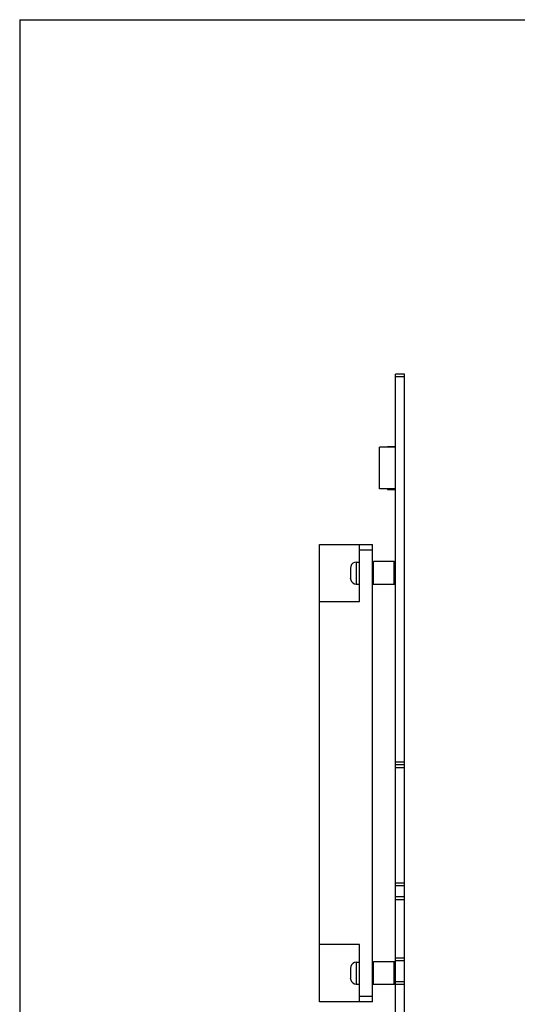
# Model space of a CAD drawing. Header units: millimetres. Extents: x -32 to 346, y 283 to 568.
# Tile 8 of 13: x -32 to 55, y 396 to 568. Entities that reach past the tile are written whole.
import ezdxf

# ---------------------------------------------------------------- set-up
doc = ezdxf.new("R2010")
doc.units = ezdxf.units.MM
doc.header["$LTSCALE"] = 16.335
doc.layers.get('0').update_dxf_attribs({"linetype": 'CONTINUOUS'})
doc.layers.add('00_COMPONENTS', color=7, linetype='CONTINUOUS')

msp = doc.modelspace()

# ---------------------------------------------------------------- linework, layer by layer
for q in [(-31.773, 282.941), (346.227, 568.099)]:
    msp.add_line((-31.773, 568.099), q)
at = {"layer": '00_COMPONENTS', "color": 7}
for p, q in [((33.951, 358.435), (33.951, 506.085)), ((35.551, 506.085), (33.951, 506.085)), ((35.551, 358.435), (35.551, 506.085)), ((31.151, 486.017), (31.151, 493.317)), ((33.951, 493.317), (31.151, 493.317)), ((32.551, 493.317), (32.551, 493.417)), ((32.551, 493.417), (33.951, 493.417)), ((33.951, 486.017), (31.151, 486.017)), ((32.551, 486.017), (32.551, 485.917)), ((32.551, 485.917), (33.951, 485.917)), ((20.651, 396.276), (20.651, 476.276)), ((20.651, 476.276), (29.951, 476.276)), ((27.651, 466.276), (27.651, 476.276)), ((29.951, 396.276), (29.951, 476.276)), ((26.121, 472.166), (26.121, 471.526)), ((26.157, 472.44), (26.152, 472.445)), ((27.121, 473.201), (27.651, 473.201)), ((29.951, 473.076), (30.151, 473.276)), ((30.151, 469.276), (30.151, 473.276)), ((33.751, 473.276), (30.151, 473.276)), ((33.751, 469.276), (33.751, 473.276)), ((33.951, 473.076), (33.751, 473.276)), ((26.157, 471.526), (26.121, 471.526)), ((26.121, 471.026), (26.121, 470.385)), ((26.121, 471.026), (26.157, 471.026)), ((26.152, 470.106), (26.157, 470.112)), ((27.121, 469.351), (27.651, 469.351)), ((29.951, 469.476), (30.151, 469.276)), ((33.751, 469.276), (30.151, 469.276)), ((33.951, 469.476), (33.751, 469.276)), ((20.651, 466.276), (27.651, 466.276)), ((35.551, 437.715), (33.951, 437.715)), ((35.551, 437.215), (33.951, 437.215)), ((35.551, 417.035), (33.951, 417.035)), ((35.551, 416.536), (33.951, 416.536)), ((35.551, 414.635), (33.951, 414.635)), ((35.551, 414.135), (33.951, 414.135)), ((27.651, 406.276), (20.651, 406.276)), ((27.651, 396.276), (27.651, 406.276)), ((27.121, 403.201), (27.651, 403.201)), ((29.951, 403.075), (30.151, 403.275)), ((33.751, 403.275), (30.151, 403.275)), ((30.151, 399.275), (30.151, 403.275)), ((33.951, 403.075), (33.751, 403.275)), ((33.751, 399.275), (33.751, 403.275)), ((35.551, 403.925), (33.951, 403.925)), ((35.551, 403.425), (33.951, 403.425)), ((26.121, 402.166), (26.121, 401.526)), ((26.157, 401.526), (26.121, 401.526)), ((26.157, 402.44), (26.152, 402.445)), ((26.121, 401.026), (26.157, 401.026)), ((26.121, 401.026), (26.121, 400.385)), ((26.152, 400.106), (26.157, 400.112)), ((35.551, 399.78), (33.951, 399.78)), ((35.551, 399.775), (33.951, 399.775)), ((27.121, 399.351), (27.651, 399.351)), ((29.951, 399.475), (30.151, 399.275)), ((33.751, 399.275), (30.151, 399.275)), ((33.951, 399.475), (33.751, 399.275)), ((29.951, 396.276), (20.651, 396.276))]:
    msp.add_line(p, q, dxfattribs=at)
at = {"layer": '00_COMPONENTS', "color": 4}
for p, q in [((35.551, 505.585), (33.951, 505.585)), ((29.951, 475.276), (27.651, 475.276)), ((27.121, 473.201), (27.121, 469.351)), ((35.551, 438.215), (33.951, 438.215)), ((27.121, 403.201), (27.121, 399.351)), ((35.551, 399.275), (33.951, 399.275)), ((27.651, 397.276), (29.951, 397.276))]:
    msp.add_line(p, q, dxfattribs=at)
at = {"layer": '00_COMPONENTS', "color": 7}
for centre, radius, start, end in [((27.196, 472.166), 1.075, 178.33399, 179.99976), ((27.174, 472.167), 1.053, 166.65245, 178.35349), ((27.154, 472.171), 1.033, 164.92461, 166.60666), ((27.121, 472.201), 1, 90.00093, 165.83997), ((27.196, 470.385), 1.075, 180.00024, 181.66601), ((27.154, 470.38), 1.033, 193.39334, 195.07539), ((27.121, 470.351), 1, 194.16003, 269.99907), ((27.121, 402.201), 1, 90.00093, 165.83997), ((27.196, 402.166), 1.075, 178.33399, 179.99976), ((27.174, 402.167), 1.053, 166.65245, 178.35349), ((27.154, 402.171), 1.033, 164.92461, 166.60666), ((27.196, 400.385), 1.075, 180.00024, 181.66601), ((27.154, 400.38), 1.033, 193.39334, 195.07539), ((27.121, 400.351), 1, 194.16003, 269.99907)]:
    msp.add_arc(centre, radius, start, end, dxfattribs=at)
for points, knots in [([(26.15, 470.141), (26.145, 470.158), (26.131, 470.229), (26.123, 470.3), (26.122, 470.354)], [0, 0, 0, 0, 0.250171, 1, 1, 1, 1]), ([(26.157, 471.026), (26.153, 471.109), (26.15, 471.276), (26.153, 471.442), (26.157, 471.526)], [0, 0, 0, 0, 0.4999999, 1, 1, 1, 1]), ([(26.157, 401.026), (26.153, 401.109), (26.15, 401.276), (26.153, 401.442), (26.157, 401.526)], [0, 0, 0, 0, 0.4999999, 1, 1, 1, 1]), ([(26.15, 400.141), (26.145, 400.158), (26.131, 400.229), (26.123, 400.3), (26.122, 400.354)], [0, 0, 0, 0, 0.250171, 1, 1, 1, 1])]:
    msp.add_open_spline(points, degree=3, knots=knots, dxfattribs=at)

doc.saveas('drawing.dxf')
